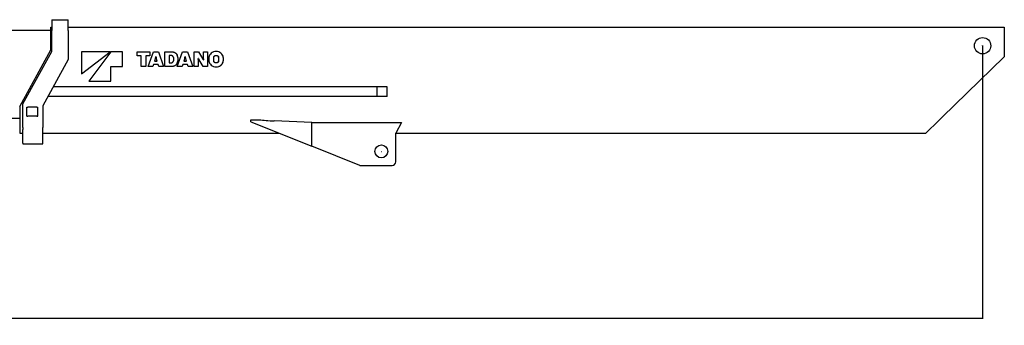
# Model space of a CAD drawing. Extents: x -4168 to 80734, y 199 to 57500.
# Tile 66 of 71: x 66960 to 80734, y 23194 to 27471. Entities that reach past the tile are written whole.
import ezdxf

# ---------------------------------------------------------------- set-up
doc = ezdxf.new("R2010")
doc.units = 0
doc.header["$PDMODE"] = 35
doc.layers.get('0').update_dxf_attribs({"linetype": 'CONTINUOUS'})
doc.layers.get('DEFPOINTS').update_dxf_attribs({"linetype": 'CONTINUOUS'})
doc.styles.add('MX_DIMTXSTY_2', font='txt.shx', dxfattribs={"width": 1.1, "bigfont": 'extfont.shx'})
doc.styles.add('MX_NOTE_STANDARD', font='txt.shx', dxfattribs={"bigfont": 'extfont.shx'})
doc.dimstyles.new('MXDIMSTYLE', dxfattribs={"dimtxt": 2.8, "dimasz": 2.5, "dimexe": 1, "dimexo": 0.5, "dimgap": 0.5, "dimtad": 1, "dimdsep": 46, "dimtxsty": 'MX_NOTE_STANDARD', "dimblk1": 'OPEN30', "dimblk2": 'OPEN30', "dimsah": 1, "dimcen": 2.5, "dimadec": 0, "dimazin": 0, "dimtfac": 1, "dimtmove": 0, "dimatfit": 3, "dimldrblk": 'OPEN30', "dimfxl": 1, "dimtzin": 0, "dimarcsym": 0})

# ---------------------------------------------------------------- blocks, each defined once
blk = doc.blocks.new('_OPEN30')
at = {"color": 0, "linetype": 'ByBlock', "lineweight": -2}
for p, q in [((-1, 0.267949), (0, 0)), ((0, 0), (-1, -0.267949)), ((0, 0), (-1, 0))]:
    blk.add_line(p, q, dxfattribs=at)
blk = doc.blocks.new('*D8')
at = {"color": 0, "linetype": 'Continuous', "lineweight": -2}
for p, q in [((80430.452327, 27106.943203), (80430.452327, 23285.780361)), ((16430.452327, 25656.943203), (16430.452327, 23285.780361)), ((80427.682327, 23286.780361), (16433.222327, 23286.780361))]:
    blk.add_line(p, q, dxfattribs=at)
at = {"layer": 'DEFPOINTS', "color": 0, "linetype": 'Continuous', "lineweight": 0}
for p in [(80430.452327, 27107.443203), (16430.452327, 25657.443203), (16430.452327, 23286.780361)]:
    blk.add_point(p, dxfattribs=at)
at = {"color": 0, "linetype": 'Continuous', "lineweight": -2, "xscale": 2.77, "yscale": 2.77, "zscale": 2.77, "rotation": 180}
blk.add_blockref('_OPEN30', (16430.452327, 23286.780361), dxfattribs=at)
at = {"color": 0, "linetype": 'Continuous', "lineweight": -2, "xscale": 2.77, "yscale": 2.77, "zscale": 2.77}
blk.add_blockref('_OPEN30', (80430.452327, 23286.780361), dxfattribs=at)
at = {"color": 0, "linetype": 'Continuous', "insert": (48430.452327, 23587.280361), "char_height": 600, "attachment_point": 5, "line_spacing_factor": 0.792857, "style": 'MX_DIMTXSTY_2'}
blk.add_mtext('\\A1;64000', dxfattribs=at)

msp = doc.modelspace()

# ---------------------------------------------------------------- linework, layer by layer
at = {"color": 5, "linetype": 'Continuous'}
for p, q in [((67409.25, 27471.44), (67409.25, 27321.44)), ((67409.25, 27471.44), (67639.45, 27471.44)), ((67639.45, 27321.44), (67639.45, 27471.44)), ((57514.45, 27325.44), (67395.45, 27325.44)), ((67395.45, 27077.84), (67395.45, 27368.44)), ((67395.45, 27368.44), (67409.25, 27368.44)), ((67409.25, 27027.44), (67409.25, 27321.44)), ((67639.45, 27368.44), (80734.45, 27368.44)), ((67639.45, 27321.44), (67639.45, 26912.34)), ((80734.45, 27368.44), (80734.45, 27077.84)), ((66960.45, 26258.44), (67395.45, 27048.44)), ((67005.45, 26292.44), (67409.25, 27027.44)), ((67395.45, 27048.44), (67395.45, 27077.84)), ((67825.7, 26714.02), (68225.09, 27021.24)), ((68225.09, 27021.24), (67825.7, 27021.24)), ((67825.7, 27021.24), (67825.7, 26714.02)), ((68235.33, 27021.24), (67928.11, 26611.61)), ((68399.19, 27021.24), (68235.33, 27021.24)), ((68399.19, 26816.43), (68399.19, 27021.24)), ((68604, 26965.66), (68604, 27021.24)), ((68604, 27021.24), (68783.09, 27021.24)), ((68755.98, 26816.43), (68830.08, 27021.24)), ((68783.09, 27021.24), (68783.09, 26965.66)), ((68830.08, 27021.24), (68900.06, 27021.24)), ((68900.06, 27021.24), (68974.18, 26816.43)), ((68989.34, 26816.43), (68989.34, 27021.24)), ((68989.34, 27021.24), (69091.69, 27021.24)), ((69165.07, 26816.43), (69239.17, 27021.24)), ((69239.17, 27021.24), (69309.16, 27021.24)), ((69309.16, 27021.24), (69383.27, 26816.43)), ((69400.39, 27021.24), (69461.11, 27021.24)), ((69400.39, 26816.43), (69400.39, 27021.24)), ((69461.11, 27021.24), (69518.42, 26928.02)), ((69530.08, 26923.47), (69530.08, 27021.24)), ((69530.08, 27021.24), (69588.74, 27021.24)), ((69588.74, 27021.24), (69588.74, 26816.43)), ((80734.45, 27077.84), (80734.45, 26949.94)), ((67639.45, 26912.34), (67283.45, 26264.34)), ((68661.12, 26965.66), (68604, 26965.66)), ((68661.12, 26816.43), (68661.12, 26965.66)), ((68783.09, 26965.66), (68725.96, 26965.66)), ((68725.96, 26965.66), (68725.96, 26816.43)), ((68860.34, 26937.96), (68845.4, 26889.5)), ((68845.4, 26889.5), (68884.75, 26889.5)), ((68865.78, 26955.37), (68864.38, 26955.37)), ((68884.75, 26889.5), (68869.81, 26937.96)), ((69050.07, 26969.78), (69050.07, 26867.89)), ((69077.18, 26969.78), (69050.07, 26969.78)), ((69050.07, 26867.89), (69077.18, 26867.89)), ((69269.43, 26937.96), (69254.49, 26889.5)), ((69254.49, 26889.5), (69293.84, 26889.5)), ((69274.87, 26955.37), (69273.47, 26955.37)), ((69293.84, 26889.5), (69278.9, 26937.96)), ((69459.71, 26928.61), (69458.27, 26928.61)), ((69459.05, 26914.2), (69459.05, 26816.43)), ((69528.02, 26816.43), (69470.71, 26909.65)), ((69529.42, 26909.06), (69530.86, 26909.06)), ((80734.45, 26949.94), (79865.41, 26105.81)), ((68235.33, 26816.43), (68399.19, 26816.43)), ((68235.33, 26611.61), (68235.33, 26816.43)), ((68725.96, 26816.43), (68661.12, 26816.43)), ((68822.88, 26816.43), (68755.98, 26816.43)), ((68832.08, 26846.27), (68822.88, 26816.43)), ((68898.07, 26846.27), (68832.08, 26846.27)), ((68907.27, 26816.43), (68898.07, 26846.27)), ((68974.18, 26816.43), (68907.27, 26816.43)), ((69091.69, 26816.43), (68989.34, 26816.43)), ((69231.97, 26816.43), (69165.07, 26816.43)), ((69241.17, 26846.27), (69231.97, 26816.43)), ((69307.16, 26846.27), (69241.17, 26846.27)), ((69316.37, 26816.43), (69307.16, 26846.27)), ((69383.27, 26816.43), (69316.37, 26816.43)), ((69459.05, 26816.43), (69400.39, 26816.43)), ((69588.74, 26816.43), (69528.02, 26816.43)), ((67928.11, 26611.61), (68235.33, 26611.61)), ((71959.89, 26529.44), (67429.09, 26529.44)), ((72101.05, 26529.44), (71959.89, 26529.44)), ((71959.89, 26397.44), (71959.89, 26529.44)), ((72101.05, 26397.44), (72101.05, 26529.44)), ((71959.89, 26397.44), (67356.58, 26397.44)), ((72101.05, 26397.44), (71959.89, 26397.44)), ((66960.45, 26258.44), (66960.45, 26105.81)), ((67005.45, 25960.13), (67005.45, 26292.44)), ((67058.45, 26245.44), (67075.21, 26245.44)), ((67058.45, 26121.44), (67058.45, 26245.44)), ((67198.69, 26245.44), (67075.21, 26245.44)), ((67198.69, 26245.44), (67215.45, 26245.44)), ((67215.45, 26121.44), (67215.45, 26245.44)), ((67283.45, 26264.34), (67283.45, 25960.13)), ((57140.45, 26092.64), (66960.45, 26092.64)), ((66960.45, 26105.81), (66960.45, 26054.65)), ((66960.45, 26054.65), (66960.45, 25887.28)), ((67058.45, 26121.44), (67075.21, 26121.44)), ((67198.69, 26121.44), (67075.21, 26121.44)), ((67198.69, 26121.44), (67215.45, 26121.44)), ((70195.45, 26040.44), (70195.45, 26071.44)), ((70195.45, 26071.44), (70312.7, 26071.44)), ((70195.45, 26040.44), (71045.45, 25700.78)), ((71045.45, 26030.71), (70521.54, 26054.65)), ((79640.44, 25887.28), (79812.74, 26054.65)), ((79812.74, 26054.65), (79865.41, 26105.81)), ((67005.45, 25960.13), (67005.45, 25932.72)), ((67005.45, 25742.08), (67005.45, 25932.72)), ((67283.45, 25932.72), (67283.45, 25960.13)), ((67283.45, 25742.08), (67283.45, 25932.72)), ((71045.45, 26030.71), (72302.69, 26030.71)), ((71045.45, 25700.78), (71045.45, 26030.71)), ((72302.69, 26030.71), (72220.45, 25883.54)), ((66960.45, 25887.28), (66960.45, 25882.44)), ((66960.45, 25882.44), (67005.45, 25882.44)), ((67283.45, 25882.44), (70590.84, 25882.44)), ((72220.45, 25481.44), (72220.45, 25883.54)), ((72220.45, 25882.44), (79635.45, 25882.44)), ((79635.45, 25882.44), (79640.44, 25887.28)), ((67005.45, 25742.08), (67005.45, 25733.44)), ((67005.45, 25733.44), (67283.45, 25733.44)), ((67283.45, 25733.44), (67283.45, 25742.08)), ((71719.45, 25431.44), (71045.45, 25700.78)), ((71719.45, 25431.44), (72170.45, 25431.44))]:
    msp.add_line(p, q, dxfattribs=at)
for centre, radius in [((80430.45, 27107.44), 114.25), ((72020.45, 25627.44), 90)]:
    msp.add_circle(centre, radius, dxfattribs=at)
for centre, radius, start, end in [((69698.68, 26933.82), 90.58, 107.269186, 152.940304), ((69708.45, 26902.32), 123.55, 90.003317, 107.260154), ((69708.44, 26902.32), 123.55, 72.739846, 89.996683), ((69718.19, 26933.78), 90.62, 27.071489, 72.726115), ((68758.69, 26970.71), 106.79, 342.142165, 351.741732), ((68970.62, 26970.47), 105.92, 188.195011, 197.873237), ((69037.7, 26918.84), 78.23, 359.995154, 20.705277), ((69037.7, 26918.83), 78.23, 339.294228, 0.0022), ((69041.79, 26918.8), 134.88, 0.011009, 23.93631), ((69041.79, 26918.86), 134.88, 336.063248, 359.987765), ((69166.86, 26970.88), 107.73, 342.206222, 351.721194), ((69381.31, 26970.84), 107.56, 188.271059, 197.801569), ((69327.51, 26914.26), 131.54, 359.975201, 6.265581), ((69642.85, 27022.16), 205.65, 207.058864, 213.169177), ((69346.35, 26815.52), 205.58, 27.064602, 33.175953), ((69661.55, 26923.41), 131.47, 179.974941, 186.267103), ((69727.98, 26918.82), 123.49, 152.928981, 179.995346), ((69727.98, 26918.84), 123.49, 180.006353, 207.071342), ((69698.66, 26903.82), 90.54, 207.052822, 252.740318), ((69773.59, 26918.84), 103.74, 165.435633, 180.002805), ((69773.57, 26918.83), 103.72, 179.998345, 194.565668), ((69642.93, 26918.82), 104.11, 0.007186, 14.521274), ((69642.95, 26918.85), 104.09, 345.47743, 359.991666), ((69688.81, 26918.81), 123.59, 0.008615, 27.052096), ((69688.81, 26918.85), 123.59, 332.947581, 359.989687), ((69708.43, 26935.24), 123.44, 252.733499, 270.005512), ((69708.46, 26935.24), 123.44, 269.994488, 287.266501), ((72170.45, 25481.44), 50, 270, 0)]:
    msp.add_arc(centre, radius, start, end, dxfattribs=at)
msp.add_ellipse((70743.45, 26105.81), major_axis=(545.56, 0), ratio=0.102647, start_param=3.80231549, end_param=4.29350211, dxfattribs=at)
for points, knots in [([(69091.69, 27021.24), (69093.79, 27021.24), (69097.98, 27021.08), (69104.19, 27020.34), (69110.28, 27019.14), (69116.21, 27017.49), (69121.98, 27015.39), (69127.55, 27012.87), (69132.9, 27009.94), (69138.02, 27006.62), (69142.87, 27002.91), (69147.43, 26998.84), (69151.68, 26994.42), (69155.61, 26989.67), (69159.18, 26984.59), (69162.36, 26979.21), (69164.21, 26975.45), (69165.07, 26973.53)], [0, 0, 0, 0, 6.3087318, 12.55319668, 18.74675641, 24.90109924, 31.0264894, 37.13205099, 43.22607709, 49.31635588, 55.41050676, 61.51631956, 67.64209061, 73.79694874, 79.99116425, 86.2364325, 92.54612322, 92.54612322, 92.54612322, 92.54612322]), ([(69110.88, 26946.5), (69110.53, 26947.42), (69109.75, 26949.24), (69108.38, 26951.85), (69106.82, 26954.31), (69105.07, 26956.63), (69103.15, 26958.78), (69101.07, 26960.77), (69098.85, 26962.59), (69096.49, 26964.22), (69094.01, 26965.65), (69091.41, 26966.89), (69088.72, 26967.93), (69085.93, 26968.74), (69083.07, 26969.34), (69080.15, 26969.7), (69078.17, 26969.78), (69077.18, 26969.78)], [0, 0, 0, 0, 2.97550147, 5.91751173, 8.8331574, 11.72862186, 14.60928282, 17.47987177, 20.34464911, 23.20758982, 26.07257533, 28.94358724, 31.82489895, 34.72126108, 37.63807606, 40.5815568, 43.55886346, 43.55886346, 43.55886346, 43.55886346]), ([(69110.88, 26946.5), (69110.53, 26947.42), (69109.75, 26949.24), (69108.38, 26951.85), (69106.82, 26954.31), (69105.07, 26956.63), (69103.15, 26958.78), (69101.07, 26960.77), (69098.85, 26962.59), (69096.49, 26964.22), (69094.01, 26965.65), (69091.41, 26966.89), (69088.72, 26967.93), (69085.93, 26968.74), (69083.07, 26969.34), (69080.15, 26969.7), (69078.17, 26969.78), (69077.18, 26969.78)], [0, 0, 0, 0, 2.97550147, 5.91751173, 8.8331574, 11.72862186, 14.60928282, 17.47987177, 20.34464911, 23.20758982, 26.07257533, 28.94358724, 31.82489895, 34.72126108, 37.63807606, 40.5815568, 43.55886346, 43.55886346, 43.55886346, 43.55886346]), ([(69077.18, 26867.89), (69078.17, 26867.89), (69080.15, 26867.97), (69083.07, 26868.33), (69085.93, 26868.92), (69088.72, 26869.74), (69091.41, 26870.77), (69094.01, 26872.01), (69096.49, 26873.45), (69098.85, 26875.08), (69101.07, 26876.89), (69103.15, 26878.88), (69105.07, 26881.04), (69106.82, 26883.35), (69108.38, 26885.82), (69109.75, 26888.42), (69110.53, 26890.24), (69110.88, 26891.17)], [0, 0, 0, 0, 2.97730449, 5.92076695, 8.83753517, 11.73381379, 14.61500093, 17.48584681, 20.35062809, 23.21333308, 26.07785305, 28.94817569, 31.82857655, 34.7238044, 37.63925588, 40.58113439, 43.55658719, 43.55658719, 43.55658719, 43.55658719]), ([(69077.18, 26867.89), (69078.17, 26867.89), (69080.15, 26867.97), (69083.07, 26868.33), (69085.93, 26868.92), (69088.72, 26869.74), (69091.41, 26870.77), (69094.01, 26872.01), (69096.49, 26873.45), (69098.85, 26875.08), (69101.07, 26876.89), (69103.15, 26878.88), (69105.07, 26881.04), (69106.82, 26883.35), (69108.38, 26885.82), (69109.75, 26888.42), (69110.53, 26890.24), (69110.88, 26891.17)], [0, 0, 0, 0, 2.97730449, 5.92076695, 8.83753517, 11.73381379, 14.61500093, 17.48584681, 20.35062809, 23.21333308, 26.07785305, 28.94817569, 31.82857655, 34.7238044, 37.63925588, 40.58113439, 43.55658719, 43.55658719, 43.55658719, 43.55658719]), ([(69165.07, 26864.14), (69164.21, 26862.21), (69162.36, 26858.45), (69159.18, 26853.07), (69155.61, 26848), (69151.68, 26843.24), (69147.43, 26838.82), (69142.87, 26834.75), (69138.02, 26831.05), (69132.9, 26827.72), (69127.55, 26824.79), (69121.98, 26822.27), (69116.21, 26820.18), (69110.28, 26818.52), (69104.19, 26817.32), (69097.98, 26816.59), (69093.79, 26816.43), (69091.69, 26816.43)], [0, 0, 0, 0, 6.30956087, 12.55473894, 18.74889767, 24.90372619, 31.02948873, 37.13530841, 43.22947632, 49.31977765, 55.41382784, 61.51941195, 67.64482077, 73.79917708, 79.99274482, 86.23721299, 92.54594519, 92.54594519, 92.54594519, 92.54594519]), ([(69165.07, 26864.14), (69164.21, 26862.21), (69162.36, 26858.45), (69159.18, 26853.07), (69155.61, 26848), (69151.68, 26843.24), (69147.43, 26838.82), (69142.87, 26834.75), (69138.02, 26831.05), (69132.9, 26827.72), (69127.55, 26824.79), (69121.98, 26822.27), (69116.21, 26820.18), (69110.28, 26818.52), (69104.19, 26817.32), (69097.98, 26816.59), (69093.79, 26816.43), (69091.69, 26816.43)], [0, 0, 0, 0, 6.30956087, 12.55473894, 18.74889767, 24.90372619, 31.02948873, 37.13530841, 43.22947632, 49.31977765, 55.41382784, 61.51941195, 67.64482077, 73.79917708, 79.99274482, 86.23721299, 92.54594519, 92.54594519, 92.54594519, 92.54594519]), ([(69673.18, 26944.92), (69673.46, 26945.99), (69674.1, 26948.07), (69675.33, 26951.09), (69676.81, 26953.95), (69678.52, 26956.65), (69680.45, 26959.17), (69682.58, 26961.5), (69684.9, 26963.64), (69687.39, 26965.57), (69690.04, 26967.28), (69692.83, 26968.75), (69695.76, 26969.99), (69698.8, 26970.97), (69701.94, 26971.68), (69705.17, 26972.12), (69707.35, 26972.21), (69708.45, 26972.21)], [0, 0, 0, 0, 3.29298158, 6.54130434, 9.75489149, 12.94221351, 16.11048776, 19.26591857, 22.41396649, 25.55963718, 28.70778148, 31.86339907, 35.03193854, 38.21958644, 41.43353678, 44.68223147, 47.97556049, 47.97556049, 47.97556049, 47.97556049]), ([(69673.18, 26944.92), (69673.46, 26945.99), (69674.1, 26948.07), (69675.33, 26951.09), (69676.81, 26953.95), (69678.52, 26956.65), (69680.45, 26959.17), (69682.58, 26961.5), (69684.9, 26963.64), (69687.39, 26965.57), (69690.04, 26967.28), (69692.83, 26968.75), (69695.76, 26969.99), (69698.8, 26970.97), (69701.94, 26971.68), (69705.17, 26972.12), (69707.35, 26972.21), (69708.45, 26972.21)], [0, 0, 0, 0, 3.29298158, 6.54130434, 9.75489149, 12.94221351, 16.11048776, 19.26591857, 22.41396649, 25.55963718, 28.70778148, 31.86339907, 35.03193854, 38.21958644, 41.43353678, 44.68223147, 47.97556049, 47.97556049, 47.97556049, 47.97556049]), ([(69708.45, 26865.45), (69707.35, 26865.45), (69705.17, 26865.55), (69701.94, 26865.98), (69698.8, 26866.7), (69695.76, 26867.68), (69692.83, 26868.91), (69690.04, 26870.39), (69687.39, 26872.1), (69684.9, 26874.02), (69682.58, 26876.16), (69680.45, 26878.5), (69678.52, 26881.02), (69676.81, 26883.72), (69675.33, 26886.58), (69674.1, 26889.59), (69673.46, 26891.68), (69673.18, 26892.74)], [0, 0, 0, 0, 3.29332904, 6.54202395, 9.75597533, 12.94362603, 16.11217133, 19.26779937, 22.41596061, 25.56165675, 28.70974087, 31.86522094, 35.03355991, 38.22096442, 41.43465411, 44.68310147, 47.97623148, 47.97623148, 47.97623148, 47.97623148]), ([(69708.45, 26865.45), (69707.35, 26865.45), (69705.17, 26865.55), (69701.94, 26865.98), (69698.8, 26866.7), (69695.76, 26867.68), (69692.83, 26868.91), (69690.04, 26870.39), (69687.39, 26872.1), (69684.9, 26874.02), (69682.58, 26876.16), (69680.45, 26878.5), (69678.52, 26881.02), (69676.81, 26883.72), (69675.33, 26886.58), (69674.1, 26889.59), (69673.46, 26891.68), (69673.18, 26892.74)], [0, 0, 0, 0, 3.29332904, 6.54202395, 9.75597533, 12.94362603, 16.11217133, 19.26779937, 22.41596061, 25.56165675, 28.70974087, 31.86522094, 35.03355991, 38.22096442, 41.43465411, 44.68310147, 47.97623148, 47.97623148, 47.97623148, 47.97623148]), ([(69708.45, 26972.21), (69709.54, 26972.21), (69711.73, 26972.12), (69714.95, 26971.68), (69718.09, 26970.97), (69721.13, 26969.99), (69724.06, 26968.75), (69726.85, 26967.28), (69729.51, 26965.57), (69732, 26963.64), (69734.32, 26961.5), (69736.45, 26959.17), (69738.38, 26956.65), (69740.09, 26953.95), (69741.57, 26951.09), (69742.8, 26948.07), (69743.44, 26945.99), (69743.72, 26944.92)], [0, 0, 0, 0, 3.29333148, 6.54204324, 9.75603918, 12.94377374, 16.11245152, 19.26826711, 22.41667413, 25.56267373, 28.71111428, 31.86699459, 35.03576359, 38.22360893, 41.43772605, 44.68655822, 47.97999642, 47.97999642, 47.97999642, 47.97999642]), ([(69708.45, 26972.21), (69709.54, 26972.21), (69711.73, 26972.12), (69714.95, 26971.68), (69718.09, 26970.97), (69721.13, 26969.99), (69724.06, 26968.75), (69726.85, 26967.28), (69729.51, 26965.57), (69732, 26963.64), (69734.32, 26961.5), (69736.45, 26959.17), (69738.38, 26956.65), (69740.09, 26953.95), (69741.57, 26951.09), (69742.8, 26948.07), (69743.44, 26945.99), (69743.72, 26944.92)], [0, 0, 0, 0, 3.29333148, 6.54204324, 9.75603918, 12.94377374, 16.11245152, 19.26826711, 22.41667413, 25.56267373, 28.71111428, 31.86699459, 35.03576359, 38.22360893, 41.43772605, 44.68655822, 47.97999642, 47.97999642, 47.97999642, 47.97999642]), ([(69743.72, 26892.74), (69743.44, 26891.68), (69742.8, 26889.59), (69741.57, 26886.58), (69740.09, 26883.72), (69738.38, 26881.02), (69736.45, 26878.5), (69734.32, 26876.16), (69732, 26874.02), (69729.51, 26872.1), (69726.85, 26870.39), (69724.06, 26868.91), (69721.13, 26867.68), (69718.09, 26866.7), (69714.95, 26865.98), (69711.73, 26865.55), (69709.54, 26865.45), (69708.45, 26865.45)], [0, 0, 0, 0, 3.2935866, 6.54254337, 9.756763, 12.94469083, 16.11352453, 19.2694541, 22.41793084, 25.56395589, 28.71237984, 31.86820589, 35.0368895, 38.22462686, 41.43862383, 44.68733582, 47.98066731, 47.98066731, 47.98066731, 47.98066731]), ([(69743.72, 26892.74), (69743.44, 26891.68), (69742.8, 26889.59), (69741.57, 26886.58), (69740.09, 26883.72), (69738.38, 26881.02), (69736.45, 26878.5), (69734.32, 26876.16), (69732, 26874.02), (69729.51, 26872.1), (69726.85, 26870.39), (69724.06, 26868.91), (69721.13, 26867.68), (69718.09, 26866.7), (69714.95, 26865.98), (69711.73, 26865.55), (69709.54, 26865.45), (69708.45, 26865.45)], [0, 0, 0, 0, 3.2935866, 6.54254337, 9.756763, 12.94469083, 16.11352453, 19.2694541, 22.41793084, 25.56395589, 28.71237984, 31.86820589, 35.0368895, 38.22462686, 41.43862383, 44.68733582, 47.98066731, 47.98066731, 47.98066731, 47.98066731]), ([(69745.1, 26817.36), (69746.65, 26817.84), (69749.71, 26818.88), (69754.21, 26820.69), (69758.59, 26822.72), (69762.83, 26824.98), (69766.95, 26827.45), (69770.92, 26830.13), (69774.74, 26833.02), (69778.4, 26836.1), (69781.89, 26839.37), (69785.21, 26842.83), (69788.35, 26846.46), (69791.3, 26850.27), (69794.05, 26854.23), (69796.59, 26858.36), (69798.14, 26861.2), (69798.88, 26862.64)], [0, 0, 0, 0, 4.86469247, 9.70631085, 14.52905754, 19.33682264, 24.13323459, 28.92171408, 33.70553014, 38.48785778, 43.27183653, 48.0606293, 52.85748103, 57.66577644, 62.48909636, 67.33127197, 72.19643586, 72.19643586, 72.19643586, 72.19643586]), ([(69745.1, 26817.36), (69746.65, 26817.84), (69749.71, 26818.88), (69754.21, 26820.69), (69758.59, 26822.72), (69762.83, 26824.98), (69766.95, 26827.45), (69770.92, 26830.13), (69774.74, 26833.02), (69778.4, 26836.1), (69781.89, 26839.37), (69785.21, 26842.83), (69788.35, 26846.46), (69791.3, 26850.27), (69794.05, 26854.23), (69796.59, 26858.36), (69798.14, 26861.2), (69798.88, 26862.64)], [0, 0, 0, 0, 4.86469247, 9.70631085, 14.52905754, 19.33682264, 24.13323459, 28.92171408, 33.70553014, 38.48785778, 43.27183653, 48.0606293, 52.85748103, 57.66577644, 62.48909636, 67.33127197, 72.19643586, 72.19643586, 72.19643586, 72.19643586])]:
    msp.add_open_spline(points, degree=3, knots=knots, dxfattribs=at)
at = {"color": 20, "linetype": 'Continuous'}
for p in [(80430.45, 27107.44), (72020.45, 25627.44)]:
    msp.add_point(p, dxfattribs=at)

# ---------------------------------------------------------------- dimensions: what is measured, and where the dimension line sits
at = {"color": 7, "linetype": 'Continuous'}
dim = msp.add_linear_dim(base=(16430.45, 23286.78), p1=(80430.45, 27107.44), p2=(16430.45, 25657.44), text='\\A1;<>', dimstyle='MXDIMSTYLE', override={"dimtxt": 600, "dimasz": 2.77, "dimdec": 1, "dimtxsty": 'MX_DIMTXSTY_2', "dimtzin": 8}, dxfattribs=at)
dim.commit()
dim.dimension.update_dxf_attribs({"geometry": '*D8', "text_midpoint": (48430.45, 23286.78), "dimtype": 160})

doc.saveas('drawing.dxf')
